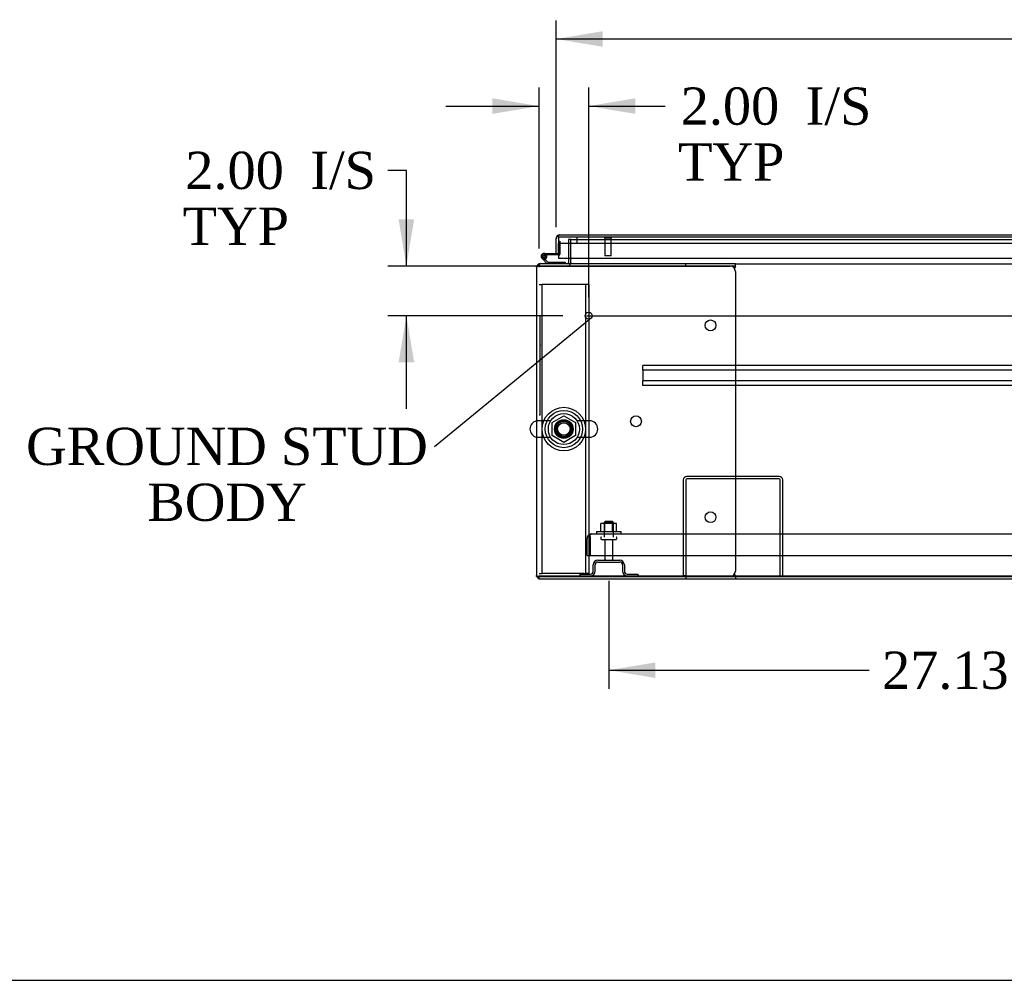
# Model space of a CAD drawing. Header units: inches. Extents: x 1 to 359, y -2 to 239.
# Tile 1 of 23: x 47 to 86, y 1 to 39. Entities that reach past the tile are written whole.
import ezdxf
from ezdxf import colors
from ezdxf.entities.mleader import LeaderData, LeaderLine
from ezdxf.enums import TextEntityAlignment as Align
from ezdxf.lldxf.tags import DXFTag
from ezdxf.math import Vec2, Vec3

# ---------------------------------------------------------------- set-up
doc = ezdxf.new("R2010")
doc.units = ezdxf.units.IN
doc.header["$MEASUREMENT"] = 0
for name, color, linetype in [('COM40565', 7, 'Continuous'), ('COM43134', 7, 'Continuous'), ('COM50521', 7, 'Continuous'), ('COM50799-4', 7, 'Continuous'), ('COM50800-1', 7, 'Continuous'), ('COM52265-2', 7, 'Continuous'), ('COM54578-68', 7, 'Continuous'), ('COM54837', 7, 'Continuous'), ('COM54928-3', 7, 'Continuous'), ('COM55702-64', 7, 'Continuous'), ('COM71163-6', 7, 'Continuous'), ('Default', 7, 'Continuous'), ('GSK11033', 7, 'Continuous'), ('NTS166105', 7, 'Continuous'), ('NTS166905', 7, 'Continuous'), ('QLB20205', 7, 'Continuous'), ('SCS00680', 7, 'Continuous'), ('STD21878', 7, 'Continuous'), ('STD26094', 7, 'Continuous'), ('WAF25059', 7, 'Continuous'), ('WAF25362', 7, 'Continuous'), ('WAM254785', 7, 'Continuous')]:
    doc.layers.add(name, color=color, linetype=linetype)
doc.styles.add('SEACAD_Times_New_Roman', font='times.ttf')
tags = doc.linetypes.add('CENTER2', pattern=[1.125, 0.75, -0.125, 0.125, -0.125]).pattern_tags.tags
tags[10:11] = [DXFTag(74, 4), DXFTag(75, 0), DXFTag(340, '0'), DXFTag(46, 0.0), DXFTag(50, 0.0), DXFTag(44, 0.0), DXFTag(45, 0.0)]
tags[8:9] = [DXFTag(74, 4), DXFTag(75, 0), DXFTag(340, '0'), DXFTag(46, 0.0), DXFTag(50, 0.0), DXFTag(44, 0.0), DXFTag(45, 0.0)]
tags[6:7] = [DXFTag(74, 4), DXFTag(75, 0), DXFTag(340, '0'), DXFTag(46, 0.0), DXFTag(50, 0.0), DXFTag(44, 0.0), DXFTag(45, 0.0)]
tags[4:5] = [DXFTag(74, 4), DXFTag(75, 0), DXFTag(340, '0'), DXFTag(46, 0.0), DXFTag(50, 0.0), DXFTag(44, 0.0), DXFTag(45, 0.0)]
tags = doc.linetypes.add('HIDDEN2', pattern=[0.1875, 0.125, -0.0625]).pattern_tags.tags
tags[6:7] = [DXFTag(74, 4), DXFTag(75, 0), DXFTag(340, '0'), DXFTag(46, 0.0), DXFTag(50, 0.0), DXFTag(44, 0.0), DXFTag(45, 0.0)]
tags[4:5] = [DXFTag(74, 4), DXFTag(75, 0), DXFTag(340, '0'), DXFTag(46, 0.0), DXFTag(50, 0.0), DXFTag(44, 0.0), DXFTag(45, 0.0)]
doc.dimstyles.new('HAMMOND_(STH_-_300x200)', dxfattribs={"dimtxt": 1.5, "dimasz": 1.875, "dimexe": 0.75, "dimexo": 0.75, "dimgap": 0.375, "dimtad": 0, "dimtih": 1, "dimtoh": 1, "dimzin": 0, "dimdsep": 46, "dimtxsty": 'SEACAD_Times_New_Roman', "dimblk1": '_SE_FILLED', "dimblk2": '_SE_FILLED', "dimsah": 1, "dimcen": 0.75, "dimadec": 0, "dimazin": 0, "dimtfac": 0.8, "dimtofl": 0, "dimtmove": 0, "dimatfit": 3, "dimfxl": 1, "dimtolj": 1, "dimtzin": 0, "dimarcsym": 0})

# ---------------------------------------------------------------- blocks, each defined once
blk = doc.blocks.new('_SE_FILLED')
at = {"color": 0}
blk.add_line((0, 0), (-1, 0), dxfattribs=at)
blk.add_solid([(0, 0), (-1, -0.1665), (-1, 0.1665), (0, 0)], dxfattribs=at)
blk = doc.blocks.new('SEANNOT_GROUP3')
at = {"layer": 'Default', "color": 7, "linetype": 'CENTER2'}
blk.add_line((69.654, 27.417), (125.665, 27.417), dxfattribs=at)
blk = doc.blocks.new('SE1')
at = {"layer": 'COM40565', "color": 7, "linetype": 'HIDDEN2'}
for p, q in [((67.723, 28.669), (67.848, 28.669)), ((67.908, 28.669), (67.848, 28.669)), ((67.848, 17.044), (67.848, 28.669)), ((69.538, 28.669), (67.908, 28.669)), ((69.598, 28.669), (69.538, 28.669)), ((69.598, 28.669), (69.598, 17.044)), ((69.723, 28.669), (69.598, 28.669)), ((69.723, 28.669), (69.723, 17.044)), ((67.723, 17.044), (67.848, 17.044)), ((67.908, 17.044), (67.848, 17.044)), ((69.538, 17.044), (67.908, 17.044)), ((69.538, 17.044), (69.598, 17.044)), ((69.723, 17.044), (69.598, 17.044))]:
    blk.add_line(p, q, dxfattribs=at)
blk.add_circle((68.723, 22.856), 0.375, dxfattribs=at)
at = {"layer": 'COM43134', "color": 7, "linetype": 'HIDDEN2'}
for p, q in [((69.843, 18.636), (125.473, 18.636)), ((69.843, 18.636), (69.843, 18.636)), ((69.843, 18.636), (69.843, 18.636)), ((69.658, 17.761), (69.658, 18.451)), ((69.783, 18.533), (69.734, 18.6)), ((69.783, 18.451), (69.783, 18.6)), ((69.783, 18.533), (69.783, 18.451)), ((69.783, 18.451), (69.783, 18.451)), ((69.783, 17.761), (69.783, 18.451)), ((69.783, 18.451), (69.783, 17.761)), ((69.658, 17.761), (69.783, 17.761)), ((69.783, 17.761), (125.533, 17.761))]:
    blk.add_line(p, q, dxfattribs=at)
for start, end in [(90.1208, 126.194), (90, 90.0589), (126.194, 180)]:
    blk.add_arc((69.843, 18.451), 0.185, start, end, dxfattribs=at)
blk.add_open_spline([(69.783, 18.6), (69.793, 18.611), (69.803, 18.62), (69.818, 18.629), (69.823, 18.632), (69.833, 18.635), (69.838, 18.636), (69.843, 18.636)], degree=3, knots=[0, 0, 0, 0, 0.5, 0.5, 0.75, 0.75, 1, 1, 1, 1], dxfattribs=at)
at = {"layer": 'COM50521', "color": 7, "linetype": 'HIDDEN2'}
for p, q in [((73.533, 20.806), (73.533, 16.949)), ((73.628, 20.806), (73.628, 16.949)), ((77.39, 20.949), (73.676, 20.949)), ((77.39, 20.854), (73.676, 20.854)), ((77.438, 16.949), (77.438, 20.806)), ((77.533, 16.949), (77.533, 20.806)), ((73.628, 16.949), (73.533, 16.949)), ((77.438, 16.949), (77.533, 16.949))]:
    blk.add_line(p, q, dxfattribs=at)
for centre, radius, start, end in [((73.676, 20.806), 0.143, 90, 180), ((73.676, 20.806), 0.048, 90, 180), ((77.39, 20.806), 0.143, 0, 90), ((77.39, 20.806), 0.048, 0, 90)]:
    blk.add_arc(centre, radius, start, end, dxfattribs=at)
at = {"layer": 'COM50799-4', "color": 7, "linetype": 'Continuous'}
for p, q in [((68.409, 29.927), (68.409, 30.529)), ((68.504, 30.591), (68.465, 30.642)), ((68.504, 30.529), (68.504, 30.642)), ((68.504, 30.591), (68.504, 30.529)), ((68.504, 30.529), (68.504, 30.529)), ((68.504, 30.529), (68.504, 29.734)), ((68.552, 30.672), (68.552, 30.672)), ((68.552, 30.672), (68.552, 30.672)), ((68.552, 30.672), (97.391, 30.672)), ((68.504, 29.927), (68.504, 30.327)), ((68.409, 29.927), (68.504, 29.927)), ((68.504, 29.734), (97.391, 29.734))]:
    blk.add_line(p, q, dxfattribs=at)
for start, end in [(127.5036, 180), (90.1561, 127.5036), (90, 90.0762)]:
    blk.add_arc((68.552, 30.529), 0.143, start, end, dxfattribs=at)
blk.add_open_spline([(68.504, 30.642), (68.512, 30.652), (68.52, 30.659), (68.532, 30.667), (68.536, 30.668), (68.544, 30.671), (68.548, 30.672), (68.552, 30.672)], degree=3, knots=[0, 0, 0, 0, 0.5, 0.5, 0.75, 0.75, 1, 1, 1, 1], dxfattribs=at)
at = {"layer": 'COM50800-1', "color": 7, "linetype": 'HIDDEN2'}
for p, q in [((67.723, 16.949), (127.596, 16.949)), ((67.723, 16.832), (67.723, 16.919)), ((67.723, 16.824), (67.771, 16.824))]:
    blk.add_line(p, q, dxfattribs=at)
at = {"layer": 'COM50800-1', "color": 7, "linetype": 'Continuous'}
for p, q in [((67.723, 16.824), (67.723, 16.832)), ((75.628, 16.824), (119.691, 16.824))]:
    blk.add_line(p, q, dxfattribs=at)
at = {"layer": 'COM52265-2', "color": 7, "linetype": 'HIDDEN2'}
for p, q in [((68.908, 30.479), (68.908, 29.734)), ((69.003, 30.479), (68.908, 30.479)), ((67.636, 29.417), (67.628, 29.417)), ((67.636, 16.919), (67.628, 16.919))]:
    blk.add_line(p, q, dxfattribs=at)
at = {"layer": 'COM52265-2', "color": 7, "linetype": 'Continuous'}
for p, q in [((68.908, 29.734), (68.908, 29.56)), ((67.628, 29.369), (67.628, 29.417)), ((67.628, 16.919), (67.628, 16.967))]:
    blk.add_line(p, q, dxfattribs=at)
for radius, start in [(0.048, 270), (0.143, 340.3871)]:
    blk.add_arc((68.86, 29.56), radius, start, 0, dxfattribs=at)
at = {"layer": 'COM52265-2', "color": 7, "linetype": 'HIDDEN2'}
blk.add_arc((68.86, 29.56), 0.143, 270, 340.3871, dxfattribs=at)
at = {"layer": 'COM54578-68', "color": 7, "linetype": 'HIDDEN2'}
for p, q in [((68.504, 30.414), (68.566, 30.414)), ((68.566, 30.414), (68.566, 29.89)), ((67.862, 29.797), (67.862, 29.822)), ((67.888, 29.768), (67.959, 29.698)), ((67.912, 29.872), (67.937, 29.872)), ((67.937, 29.747), (67.912, 29.747)), ((68.041, 29.81), (67.979, 29.81)), ((67.987, 29.822), (67.987, 29.797)), ((68.541, 29.865), (68.504, 29.865))]:
    blk.add_line(p, q, dxfattribs=at)
at = {"layer": 'COM54578-68', "color": 7, "linetype": 'Continuous'}
for p, q in [((67.924, 29.927), (68.409, 29.927)), ((68.504, 29.865), (67.924, 29.865)), ((67.979, 29.815), (68.041, 29.82)), ((68.057, 29.512), (67.845, 29.723)), ((67.959, 29.698), (68.083, 29.574)), ((68.083, 29.574), (68.776, 29.574)), ((68.776, 29.574), (68.776, 29.512))]:
    blk.add_line(p, q, dxfattribs=at)
blk.add_circle((67.924, 29.81), 0.05, dxfattribs=at)
for radius, start, end in [(0.117, 90, 5.2159), (0.055, 90, 5.2159), (0.055, 5.2159, 90), (0.117, 5.2159, 28.0398), (0.117, 227.608, 287.0274)]:
    blk.add_arc((67.924, 29.81), radius, start, end, dxfattribs=at)
at = {"layer": 'COM54578-68', "color": 7, "linetype": 'HIDDEN2'}
for centre, radius, start, end in [((67.912, 29.822), 0.05, 90, 180), ((67.912, 29.797), 0.05, 180, 270), ((67.924, 29.81), 0.117, 28.0398, 90), ((67.937, 29.822), 0.05, 0, 90), ((67.937, 29.797), 0.05, 270, 0), ((68.541, 29.89), 0.025, 270, 0)]:
    blk.add_arc(centre, radius, start, end, dxfattribs=at)
at = {"layer": 'COM54837', "color": 7, "linetype": 'HIDDEN2'}
for p, q in [((71.908, 25.374), (71.908, 25.417)), ((123.408, 25.417), (71.908, 25.417)), ((71.908, 25.272), (71.908, 25.374)), ((71.908, 25.229), (71.908, 25.272)), ((71.908, 25.229), (71.908, 24.792)), ((123.408, 25.229), (71.908, 25.229)), ((71.908, 24.749), (71.908, 24.792)), ((123.408, 24.792), (71.908, 24.792)), ((71.908, 24.647), (71.908, 24.749)), ((71.908, 24.604), (71.908, 24.647)), ((123.408, 24.604), (71.908, 24.604))]:
    blk.add_line(p, q, dxfattribs=at)
at = {"layer": 'COM54928-3', "color": 7, "linetype": 'Continuous'}
for p, q in [((67.628, 29.369), (67.628, 16.967)), ((67.636, 29.417), (67.771, 29.417)), ((67.771, 29.417), (67.636, 29.417)), ((73.628, 29.512), (67.771, 29.512)), ((67.771, 29.417), (67.771, 29.417)), ((73.628, 29.417), (67.771, 29.417)), ((67.771, 29.417), (75.408, 29.417)), ((75.628, 29.512), (73.628, 29.512)), ((73.628, 29.417), (73.628, 29.512)), ((75.628, 29.417), (73.628, 29.417)), ((75.604, 29.296), (75.617, 29.369)), ((75.628, 29.417), (75.628, 29.512)), ((75.628, 29.407), (75.628, 29.417)), ((75.628, 29.197), (75.628, 17.139)), ((67.636, 16.919), (67.771, 16.919)), ((67.771, 16.919), (67.636, 16.919)), ((67.771, 16.919), (67.771, 16.919)), ((67.771, 16.919), (73.628, 16.919)), ((75.408, 16.919), (67.771, 16.919)), ((67.771, 16.824), (73.628, 16.824)), ((73.628, 16.919), (73.628, 16.824)), ((73.628, 16.919), (75.628, 16.919)), ((73.628, 16.824), (75.628, 16.824)), ((75.617, 16.967), (75.604, 17.039)), ((75.628, 16.919), (75.628, 16.929)), ((75.628, 16.919), (75.628, 16.824))]:
    blk.add_line(p, q, dxfattribs=at)
for centre in [(74.628, 27.027), (71.628, 23.168), (74.628, 19.309)]:
    blk.add_circle(centre, 0.218, dxfattribs=at)
for centre, radius, start, end in [((67.771, 29.369), 0.143, 160.3871, 180), ((67.771, 29.369), 0.143, 90, 160.3871), ((75.408, 29.197), 0.22, 0, 90), ((75.936, 29.299), 0.326, 160.716, 167.6742), ((75.408, 17.139), 0.22, 270, 0), ((67.771, 16.967), 0.143, 180, 199.6129), ((67.771, 16.967), 0.143, 199.6129, 270), ((75.936, 17.036), 0.326, 192.3258, 199.284)]:
    blk.add_arc(centre, radius, start, end, dxfattribs=at)
for centre, start_param, end_param in [((67.771, 29.369), 2.799282, 3.141593), ((67.771, 16.967), 3.141593, 3.483903)]:
    blk.add_ellipse(centre, major_axis=(0.143, 0), ratio=0.99836, start_param=start_param, end_param=end_param, dxfattribs=at)
at = {"layer": 'COM55702-64', "color": 7, "linetype": 'HIDDEN2'}
for p, q in [((70.096, 17.574), (70.971, 17.574)), ((70.096, 17.502), (70.971, 17.502)), ((69.908, 17.136), (69.908, 17.386)), ((69.98, 17.136), (69.98, 17.386)), ((71.086, 17.386), (71.086, 17.136)), ((71.158, 17.386), (71.158, 17.136)), ((69.371, 17.021), (69.793, 17.021)), ((69.371, 17.021), (69.371, 16.949)), ((71.274, 17.021), (71.696, 17.021)), ((71.696, 17.021), (71.696, 16.949))]:
    blk.add_line(p, q, dxfattribs=at)
for centre, radius, start, end in [((70.096, 17.386), 0.188, 90, 180), ((70.096, 17.386), 0.116, 90, 180), ((70.971, 17.386), 0.188, 0, 90), ((70.971, 17.386), 0.116, 0, 90), ((69.793, 17.136), 0.188, 270, 0), ((69.793, 17.136), 0.116, 270, 0), ((71.274, 17.136), 0.188, 180, 270), ((71.274, 17.136), 0.116, 180, 270)]:
    blk.add_arc(centre, radius, start, end, dxfattribs=at)
at = {"layer": 'COM71163-6', "color": 7, "linetype": 'HIDDEN2'}
for p, q in [((69.003, 29.734), (69.003, 30.479)), ((69.003, 30.479), (126.316, 30.479)), ((67.723, 29.512), (67.771, 29.512)), ((67.723, 29.503), (67.723, 29.369)), ((67.723, 16.967), (67.723, 16.919))]:
    blk.add_line(p, q, dxfattribs=at)
at = {"layer": 'COM71163-6', "color": 7, "linetype": 'Continuous'}
for p, q in [((69.003, 29.56), (69.003, 29.734)), ((67.723, 29.512), (67.723, 29.503)), ((69.003, 29.56), (69.003, 29.512)), ((75.628, 29.512), (119.691, 29.512)), ((75.628, 16.919), (119.691, 16.919))]:
    blk.add_line(p, q, dxfattribs=at)
at = {"layer": 'GSK11033', "color": 7, "linetype": 'HIDDEN2'}
for p, q in [((97.391, 30.577), (68.504, 30.577)), ((69.254, 30.327), (69.254, 30.577)), ((97.391, 30.327), (68.504, 30.327))]:
    blk.add_line(p, q, dxfattribs=at)
at = {"layer": 'GSK11033', "color": 7, "linetype": 'Continuous'}
for p, q in [((68.504, 30.577), (68.504, 30.577)), ((68.504, 30.577), (68.504, 30.327)), ((68.504, 30.327), (68.504, 30.327))]:
    blk.add_line(p, q, dxfattribs=at)
at = {"layer": 'NTS166105', "color": 7, "linetype": 'HIDDEN2'}
for p, q in [((70.378, 19.052), (70.217, 19.052)), ((70.217, 18.732), (70.217, 19.052)), ((70.687, 19.052), (70.378, 19.052)), ((70.378, 18.732), (70.378, 19.052)), ((70.849, 19.052), (70.687, 19.052)), ((70.687, 18.732), (70.687, 19.052)), ((70.849, 18.732), (70.849, 19.052))]:
    blk.add_line(p, q, dxfattribs=at)
at = {"layer": 'NTS166905', "color": 7, "linetype": 'HIDDEN2'}
for p, q in [((68.258, 23.119), (68.728, 23.394)), ((68.728, 23.394), (69.188, 23.119)), ((68.258, 22.593), (68.258, 23.119)), ((69.188, 23.119), (69.188, 22.593)), ((68.723, 22.321), (68.258, 22.593)), ((69.188, 22.593), (68.723, 22.321))]:
    blk.add_line(p, q, dxfattribs=at)
blk.add_circle((68.723, 22.856), 0.263, dxfattribs=at)
at = {"layer": 'QLB20205', "color": 7, "linetype": 'HIDDEN2'}
for p, q in [((67.753, 27.417), (67.723, 27.417)), ((67.753, 27.417), (67.753, 27.042)), ((67.753, 27.042), (67.753, 23.792)), ((67.77, 26.244), (67.753, 26.244)), ((67.768, 26.223), (67.753, 26.223)), ((67.77, 26.209), (67.753, 26.209)), ((67.768, 26.207), (67.753, 26.207)), ((67.768, 26.197), (67.753, 26.197)), ((67.768, 26.169), (67.753, 26.169)), ((67.768, 26.244), (67.768, 26.223)), ((67.768, 26.215), (67.768, 26.223)), ((67.768, 26.197), (67.768, 26.207)), ((67.768, 26.169), (67.768, 26.197)), ((67.768, 26.084), (67.768, 26.169)), ((67.768, 26.084), (67.753, 26.084)), ((67.768, 26.067), (67.753, 26.067)), ((67.753, 26.066), (67.77, 26.066)), ((67.753, 26.065), (67.77, 26.065)), ((67.77, 26.026), (67.753, 26.026)), ((67.768, 25.854), (67.753, 25.854)), ((67.77, 25.819), (67.753, 25.819)), ((67.768, 26.067), (67.768, 26.084)), ((67.768, 26.016), (67.768, 26.023)), ((67.768, 25.854), (67.768, 26.016)), ((67.768, 25.922), (67.77, 25.922)), ((67.768, 25.809), (67.768, 25.816)), ((67.768, 25.7), (67.768, 25.809)), ((67.768, 25.668), (67.753, 25.668)), ((67.768, 25.647), (67.753, 25.647)), ((67.753, 25.64), (67.77, 25.64)), ((67.768, 25.59), (67.753, 25.59)), ((67.768, 25.449), (67.753, 25.449)), ((67.768, 25.668), (67.768, 25.7)), ((67.768, 25.647), (67.768, 25.668)), ((67.768, 25.449), (67.768, 25.59)), ((67.77, 25.583), (67.768, 25.583)), ((67.768, 25.449), (67.77, 25.449)), ((67.768, 25.366), (67.753, 25.366)), ((67.768, 25.362), (67.753, 25.362)), ((67.768, 25.354), (67.753, 25.354)), ((67.768, 25.343), (67.753, 25.343)), ((67.768, 25.323), (67.753, 25.323)), ((67.768, 25.254), (67.753, 25.254)), ((67.768, 25.232), (67.753, 25.232)), ((67.768, 25.162), (67.753, 25.162)), ((67.768, 25.021), (67.753, 25.021)), ((67.768, 25.362), (67.768, 25.366)), ((67.768, 25.354), (67.768, 25.362)), ((67.768, 25.343), (67.768, 25.354)), ((67.768, 25.323), (67.768, 25.343)), ((67.768, 25.254), (67.768, 25.323)), ((67.768, 25.232), (67.768, 25.254)), ((67.768, 25.021), (67.768, 25.162)), ((67.77, 25.155), (67.768, 25.155)), ((67.768, 25.021), (67.77, 25.021)), ((67.768, 24.938), (67.753, 24.938)), ((67.768, 24.934), (67.753, 24.934)), ((67.768, 24.926), (67.753, 24.926)), ((67.768, 24.915), (67.753, 24.915)), ((67.768, 24.895), (67.753, 24.895)), ((67.768, 24.827), (67.753, 24.827)), ((67.768, 24.804), (67.753, 24.804)), ((67.77, 24.73), (67.753, 24.73)), ((67.768, 24.724), (67.753, 24.724)), ((67.768, 24.699), (67.753, 24.699)), ((67.768, 24.607), (67.753, 24.607)), ((67.753, 24.586), (67.77, 24.586)), ((67.768, 24.934), (67.768, 24.938)), ((67.768, 24.926), (67.768, 24.934)), ((67.768, 24.915), (67.768, 24.926)), ((67.768, 24.895), (67.768, 24.915)), ((67.768, 24.827), (67.768, 24.895)), ((67.768, 24.804), (67.768, 24.827)), ((67.768, 24.699), (67.768, 24.724)), ((67.768, 24.607), (67.768, 24.699)), ((67.768, 24.586), (67.768, 24.607)), ((67.753, 23.792), (67.753, 23.417)), ((67.753, 23.417), (67.723, 23.417))]:
    blk.add_line(p, q, dxfattribs=at)
at = {"layer": 'SCS00680', "color": 7, "linetype": 'HIDDEN2'}
for p, q in [((68.193, 23.188), (67.687, 23.188)), ((69.759, 23.188), (69.253, 23.188)), ((67.687, 22.525), (68.193, 22.525)), ((69.253, 22.525), (69.759, 22.525))]:
    blk.add_line(p, q, dxfattribs=at)
for radius in [0.625, 0.312, 0.252]:
    blk.add_circle((68.723, 22.856), radius, dxfattribs=at)
at = {"layer": 'SCS00680', "color": 7, "linetype": 'Continuous'}
blk.add_arc((67.687, 22.856), 0.331, 100.3132, 259.6868, dxfattribs=at)
at = {"layer": 'SCS00680', "color": 7, "linetype": 'HIDDEN2'}
for centre, start, end in [((67.687, 22.856), 90, 100.3132), ((69.759, 22.856), 270, 90), ((67.687, 22.856), 259.6868, 270)]:
    blk.add_arc(centre, 0.331, start, end, dxfattribs=at)
at = {"layer": 'STD21878', "color": 7, "linetype": 'HIDDEN2'}
for p, q in [((70.364, 30.577), (70.364, 30.545)), ((70.645, 30.545), (70.364, 30.545)), ((70.379, 30.545), (70.379, 29.827)), ((70.629, 29.827), (70.629, 30.545)), ((70.645, 30.545), (70.645, 30.577)), ((70.629, 29.827), (70.379, 29.827))]:
    blk.add_line(p, q, dxfattribs=at)
blk.add_circle((69.723, 27.417), 0.141, dxfattribs=at)
at = {"layer": 'STD26094', "color": 7, "linetype": 'HIDDEN2'}
for p, q in [((70.383, 19.136), (70.346, 19.098)), ((70.346, 19.098), (70.721, 19.098)), ((70.346, 19.098), (70.346, 18.511)), ((70.683, 19.136), (70.383, 19.136)), ((70.721, 19.098), (70.683, 19.136)), ((70.721, 18.511), (70.721, 19.098)), ((70.208, 18.481), (70.208, 18.441)), ((70.238, 18.411), (70.828, 18.411)), ((70.368, 18.411), (70.368, 17.634)), ((70.698, 17.634), (70.698, 18.411)), ((70.858, 18.441), (70.858, 18.481))]:
    blk.add_line(p, q, dxfattribs=at)
for centre, radius, start, end in [((70.238, 18.481), 0.03, 90, 180), ((70.238, 18.441), 0.03, 180, 270), ((70.828, 18.481), 0.03, 0, 90), ((70.828, 18.441), 0.03, 270, 0), ((70.428, 17.634), 0.06, 180, 270), ((70.638, 17.634), 0.06, 270, 0)]:
    blk.add_arc(centre, radius, start, end, dxfattribs=at)
at = {"layer": 'WAF25059', "color": 7, "linetype": 'HIDDEN2'}
for p, q in [((70.033, 18.732), (71.033, 18.732)), ((70.033, 18.732), (70.033, 18.636)), ((71.033, 18.636), (71.033, 18.732))]:
    blk.add_line(p, q, dxfattribs=at)
at = {"layer": 'WAF25362', "color": 7, "linetype": 'HIDDEN2'}
for radius in [0.875, 0.344]:
    blk.add_circle((68.723, 22.856), radius, dxfattribs=at)
at = {"layer": 'WAM254785', "color": 7, "linetype": 'HIDDEN2'}
for radius in [0.75, 0.312]:
    blk.add_circle((68.723, 22.856), radius, dxfattribs=at)
blk = doc.blocks.new('DMBLK3068')
at = {"layer": 'Default', "linetype": 'Continuous'}
for points in [[(70.284, 38.867), (68.409, 38.555), (70.284, 38.242)], [(125.035, 38.867), (125.035, 38.242), (126.91, 38.555)]]:
    blk.add_hatch(color=7, dxfattribs=at).paths.add_polyline_path(points)
at = {"layer": 'Default', "color": 7, "linetype": 'Continuous'}
for p, q in [((68.409, 30.978), (68.409, 39.305)), ((126.91, 30.978), (126.91, 39.305)), ((68.409, 38.555), (93.705, 38.555)), ((101.615, 38.555), (126.91, 38.555))]:
    blk.add_line(p, q, dxfattribs=at)
at = {"layer": 'Default', "color": 7, "linetype": 'Continuous', "style": 'SEACAD_Times_New_Roman'}
for s, p in [('58.50', (95.1, 39.305)), ('DOOR ', (94.23, 37.055))]:
    blk.add_text(s, height=1.5, dxfattribs=at).set_placement(p, align=Align.TOP_LEFT)
blk = doc.blocks.new('DMBLK3071')
at = {"layer": 'Default', "linetype": 'Continuous'}
for points in [[(62.071, 31.292), (62.383, 29.417), (62.696, 31.292)], [(62.071, 25.542), (62.696, 25.542), (62.383, 27.417)]]:
    blk.add_hatch(color=7, dxfattribs=at).paths.add_polyline_path(points)
at = {"layer": 'Default', "color": 7, "linetype": 'Continuous'}
for p, q in [((62.383, 33.267), (61.633, 33.267)), ((62.383, 29.417), (62.383, 33.267)), ((68.11, 29.417), (61.633, 29.417)), ((68.682, 27.417), (61.633, 27.417)), ((62.383, 23.667), (62.383, 27.417))]:
    blk.add_line(p, q, dxfattribs=at)
at = {"layer": 'Default', "color": 7, "linetype": 'Continuous', "style": 'SEACAD_Times_New_Roman'}
for s, p in [('I/S', (58.514, 34.017)), ('2.00', (53.483, 34.017)), ('TYP', (53.376, 31.767))]:
    blk.add_text(s, height=1.5, dxfattribs=at).set_placement(p, align=Align.TOP_LEFT)
blk = doc.blocks.new('DMBLK3072')
at = {"layer": 'Default', "linetype": 'Continuous'}
for points in [[(65.848, 36.167), (65.848, 35.542), (67.723, 35.854)], [(71.598, 36.167), (69.723, 35.854), (71.598, 35.542)]]:
    blk.add_hatch(color=7, dxfattribs=at).paths.add_polyline_path(points)
at = {"layer": 'Default', "color": 7, "linetype": 'Continuous'}
for p, q in [((67.723, 30.119), (67.723, 36.604)), ((69.723, 28.167), (69.723, 36.604)), ((63.973, 35.854), (67.723, 35.854)), ((69.723, 35.854), (72.047, 35.854)), ((72.047, 35.854), (72.797, 35.854))]:
    blk.add_line(p, q, dxfattribs=at)
at = {"layer": 'Default', "color": 7, "linetype": 'Continuous', "style": 'SEACAD_Times_New_Roman'}
for s, p in [('2.00', (73.429, 36.604)), ('I/S', (78.46, 36.604)), ('TYP', (73.322, 34.354))]:
    blk.add_text(s, height=1.5, dxfattribs=at).set_placement(p, align=Align.TOP_LEFT)
blk = doc.blocks.new('DMBLK3073')
at = {"layer": 'Default', "linetype": 'Continuous'}
for points in [[(72.408, 12.838), (72.408, 13.463), (70.533, 13.15)], [(95.783, 12.838), (97.658, 13.15), (95.783, 13.463)]]:
    blk.add_hatch(color=7, dxfattribs=at).paths.add_polyline_path(points)
at = {"layer": 'Default', "color": 7, "linetype": 'Continuous'}
for p, q in [((97.658, 17.661), (97.658, 12.4)), ((70.533, 16.752), (70.533, 12.4)), ((70.533, 13.15), (81.011, 13.15)), ((87.18, 13.15), (97.658, 13.15))]:
    blk.add_line(p, q, dxfattribs=at)
at = {"layer": 'Default', "color": 7, "linetype": 'Continuous', "style": 'SEACAD_Times_New_Roman'}
blk.add_text('27.13', height=1.5, dxfattribs=at).set_placement((81.536, 13.9), align=Align.TOP_LEFT)
blk = doc.blocks.new('BORDER')
at = {"layer": 'Default', "color": 7, "linetype": 'Continuous'}
blk.add_line((-41.86, 0), (0, 0), dxfattribs=at)

msp = doc.modelspace()

# ---------------------------------------------------------------- block references
at = {"layer": 'Default', "color": 7, "xscale": 8.55, "yscale": 8.55, "zscale": 8.55}
msp.add_blockref('BORDER', (359.223, 0.67), dxfattribs=at)
at = {"layer": 'Default'}
for name in ['SE1', 'SEANNOT_GROUP3']:
    msp.add_blockref(name, (0, 0), dxfattribs=at)

# ---------------------------------------------------------------- dimensions: what is measured, and where the dimension line sits
at = {"layer": 'Default', "color": 7, "linetype": 'Continuous'}
dim = msp.add_linear_dim(base=(68.409, 38.555), p1=(68.409, 30.228), p2=(126.91, 30.228), angle=0, text='\\A1;<>\\PDOOR ', dimstyle='HAMMOND_(STH_-_300x200)', dxfattribs=at)
dim.commit()
dim.dimension.update_dxf_attribs({"geometry": 'DMBLK3068', "text_midpoint": (97.66, 38.555), "dimtype": 161})
dim = msp.add_linear_dim(base=(69.723, 35.854), p1=(67.723, 29.369), p2=(69.723, 27.417), text='\\A1;<> I/S\\PTYP', dimstyle='HAMMOND_(STH_-_300x200)', override={"dimtmove": 1}, dxfattribs=at)
dim.commit()
dim.dimension.update_dxf_attribs({"geometry": 'DMBLK3072', "text_midpoint": (72.797, 35.854), "dimtype": 160})
dim = msp.add_linear_dim(base=(62.383, 29.417), p1=(69.583, 27.417), p2=(68.86, 29.417), angle=90, text='\\A1;<> I/S\\PTYP', dimstyle='HAMMOND_(STH_-_300x200)', override={"dimtmove": 1}, dxfattribs=at)
dim.commit()
dim.dimension.update_dxf_attribs({"geometry": 'DMBLK3071', "text_midpoint": (61.633, 33.267), "dimtype": 160})
dim = msp.add_linear_dim(base=(97.658101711, 13.150280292), p1=(70.533101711, 17.501646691), p2=(97.658101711, 18.410646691), text='\\A1;<>', dimstyle='HAMMOND_(STH_-_300x200)', dxfattribs=at)
dim.commit()
dim.dimension.update_dxf_attribs({"geometry": 'DMBLK3073', "text_midpoint": (84.095601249, 13.150280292), "dimtype": 160})

# ---------------------------------------------------------------- leaders
ml = msp.add_multileader_mtext('Standard', dxfattribs=at)
ml.set_content('{\\pxsm0.9;\\fTimes New Roman|b0||i0||c0|p34;\\W1.;GROUND STUD\\PBODY\\P}', color=7)
ml.set_leader_properties()
ml.set_arrow_properties(name='_SE_FILLED')
ml.build(insert=Vec2(0, 0))
ml.multileader.update_dxf_attribs({"dogleg_length": 0, "arrow_head_size": 1.875})
ctx = ml.context
ctx.base_point, ctx.char_height, ctx.arrow_head_size, ctx.landing_gap_size = Vec3(47.239, 21.484), 1.5, 1.875, 0.525
ctx.text_align_type = 1
notes = []
notes.append((ctx, [(0, (1, 1, 0), (63.515, 22.144), (-1, 0), 0, [(0, [(69.836, 27.334)], 0, [])])]))
ctx.mtext.insert, ctx.mtext.alignment = Vec3(55.159, 22.911), 2
for ctx, leaders in notes:
    for number, flags, end, landing, length, lines in leaders:
        leader = LeaderData()
        leader.index, (leader.has_last_leader_line, leader.has_dogleg_vector, leader.attachment_direction) = number, flags
        leader.last_leader_point, leader.dogleg_vector, leader.dogleg_length = Vec3(end), Vec3(landing), length
        for number, points, colour, breaks in lines:
            line = LeaderLine()
            line.index, line.vertices, line.color, line.breaks = number, Vec3.list(points), colors.encode_raw_color(colour), breaks
            leader.lines.append(line)
        ctx.leaders.append(leader)

doc.saveas('drawing.dxf')
